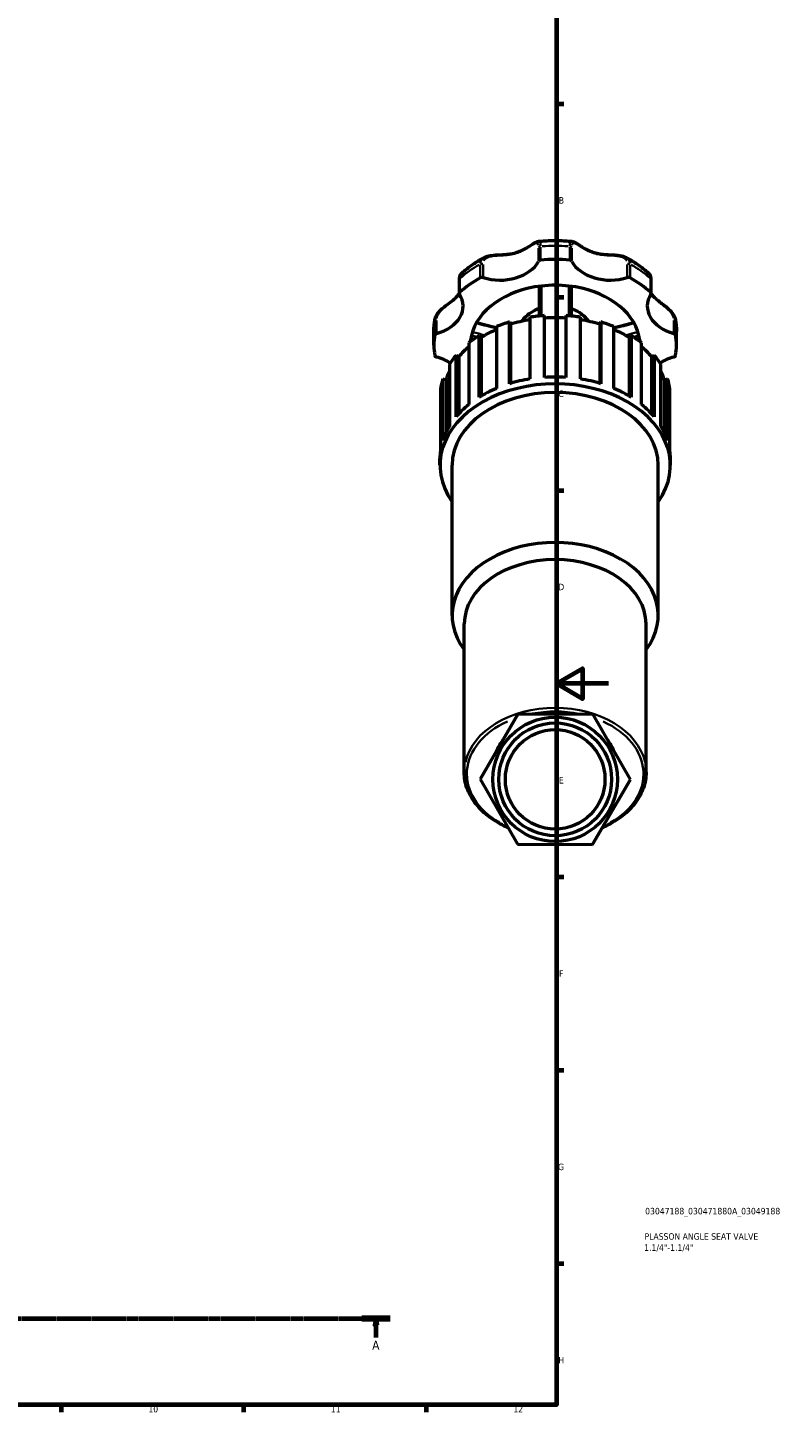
# Model space of a CAD drawing. Header units: millimetres. Extents: x 0 to 1019, y 0 to 1098.
# Tile 4 of 8: x 618 to 908, y 17 to 549. Entities that reach past the tile are written whole.
import ezdxf

# ---------------------------------------------------------------- set-up
doc = ezdxf.new("R2010")
doc.units = ezdxf.units.MM
doc.linetypes.add('CHAIN', pattern=[0.7087, 0.4724, -0.0591, 0.1181, -0.0591])
for name, color, linetype, lineweight in [('Border (ISO)', 7, 'Continuous', 70), ('Section Line (ISO)', 7, 'CHAIN', 70), ('Title (ISO)', 7, 'Continuous', 50), ('Visible (ISO)', 7, 'Continuous', 50), ('Visible Narrow (ISO)', 7, 'Continuous', 35)]:
    doc.layers.add(name, color=color, linetype=linetype, lineweight=lineweight)
doc.styles.add('Label Text (ISO)', font='tahoma.ttf')
doc.styles.add('Note Text (ISO)', font='tahoma.ttf')

# ---------------------------------------------------------------- blocks, each defined once
blk = doc.blocks.new('Borders Default Border')
at = {"layer": 'Border (ISO)'}
for p, q in [((821, 519.75), (823.9, 519.75)), ((821, 445.5), (823.9, 445.5)), ((821, 371.25), (823.9, 371.25)), ((821, 222.75), (823.9, 222.75)), ((821, 148.5), (823.9, 148.5)), ((821, 74.25), (823.9, 74.25)), ((630.75, 20), (630.75, 17.1)), ((700.83, 20), (700.83, 17.1)), ((770.92, 20), (770.92, 17.1))]:
    blk.add_line(p, q, dxfattribs=at)
at = {"layer": 'Border (ISO)', "flags": 128}
for points in [[(20, 20), (20, 574), (821, 574), (821, 20), (20, 20)], [(841, 297), (821, 297), (831, 302.77), (831, 291.23), (821, 297)]]:
    blk.add_lwpolyline(points, dxfattribs=at)
at = {"layer": 'Border (ISO)', "color": 232, "true_color": 0xca0064, "char_height": 2.5, "attachment_point": 7, "style": 'Note Text (ISO)'}
for s, insert in [('B', (821.89, 481.38)), ('C', (821.73, 407.08)), ('D', (821.73, 332.88)), ('E', (821.94, 258.63)), ('F', (822, 184.38)), ('G', (821.61, 110.08)), ('H', (821.74, 35.88)), ('10', (664.29, 17.05)), ('11', (734.37, 17.1)), ('12', (804.46, 17.1))]:
    blk.add_mtext(s, dxfattribs=dict(at, insert=insert))
blk = doc.blocks.new('Title Blocks ISO')
at = {"layer": 'Title (ISO)', "color": 232, "true_color": 0xca0064, "style": 'Note Text (ISO)'}
for tag, p in [('PART_NUMBER_001', (34.08, 73.13)), ('DESCRIPTION_001', (33.84, 63.4)), ('DESCRIPTION_002', (33.71, 59.12))]:
    blk.add_attdef(tag, p, '', height=2.5, dxfattribs=at)
blk = doc.blocks.new('2dTransSection0')
at = {"layer": 'Section Line (ISO)', "linetype": 'CHAIN'}
blk.add_line((255.14, 53.13), (757.1, 53.13), dxfattribs=at)
at = {"layer": 'Section Line (ISO)', "linetype": 'Continuous', "lineweight": 140}
for p, q in [((255.14, 53.13), (265.91, 53.13)), ((746.33, 53.13), (757.1, 53.13))]:
    blk.add_line(p, q, dxfattribs=at)
at = {"layer": 'Section Line (ISO)', "linetype": 'Continuous'}
for p, q in [((260.52, 53.13), (260.02, 50.63)), ((260.02, 50.63), (261.02, 50.63)), ((260.52, 50.63), (260.52, 53.13)), ((261.02, 50.63), (260.52, 53.13)), ((260.52, 45.78), (260.52, 50.63)), ((751.72, 53.13), (751.22, 50.63)), ((751.22, 50.63), (752.22, 50.63)), ((751.72, 50.63), (751.72, 53.13)), ((752.22, 50.63), (751.72, 53.13)), ((751.72, 45.78), (751.72, 50.63))]:
    blk.add_line(p, q, dxfattribs=at)
at = {"layer": 'Section Line (ISO)', "linetype": 'Continuous', "flags": 128}
for points in [[(261.02, 50.63), (260.52, 53.13), (260.02, 50.63), (261.02, 50.63)], [(752.22, 50.63), (751.72, 53.13), (751.22, 50.63), (752.22, 50.63)]]:
    blk.add_lwpolyline(points, dxfattribs=at)
at = {"layer": 'Section Line (ISO)'}
for points in [[(261.02, 50.63), (260.52, 53.13), (260.02, 50.63), (261.02, 50.63)], [(752.22, 50.63), (751.72, 53.13), (751.22, 50.63), (752.22, 50.63)]]:
    blk.add_solid(points, dxfattribs=at)
at = {"layer": 'Section Line (ISO)', "char_height": 3.5, "attachment_point": 7, "style": 'Label Text (ISO)'}
for insert in [(259.04, 41.13), (750.23, 41.13)]:
    blk.add_mtext('A', dxfattribs=dict(at, insert=insert))

msp = doc.modelspace()

# ---------------------------------------------------------------- linework, layer by layer
at = {"layer": 'Visible (ISO)'}
for p, q in [((783.669, 452.141), (783.669, 446.871)), ((857.385, 446.871), (857.385, 452.141)), ((810.852, 437.745), (810.852, 414.033)), ((816.387, 414.653), (816.387, 438.365)), ((824.667, 438.365), (824.667, 414.653)), ((830.203, 414.033), (830.203, 437.745)), ((773.952, 426.989), (773.952, 432.259)), ((797.983, 434.137), (797.983, 410.425)), ((802.977, 435.936), (803.389, 435.039)), ((802.977, 412.224), (802.977, 435.936)), ((803.389, 435.039), (803.389, 412.348)), ((837.665, 435.039), (838.077, 435.936)), ((837.665, 435.039), (837.665, 412.348)), ((838.077, 435.936), (838.077, 412.224)), ((843.071, 410.425), (843.071, 434.137)), ((867.102, 426.989), (867.102, 432.259)), ((787.322, 427.893), (787.322, 404.181)), ((791.284, 430.696), (792.068, 429.933)), ((791.284, 406.983), (791.284, 430.696)), ((792.068, 429.933), (792.068, 407.46)), ((848.986, 429.933), (849.77, 430.696)), ((848.986, 429.933), (848.986, 407.46)), ((849.77, 430.696), (849.77, 406.983)), ((853.733, 404.181), (853.733, 427.893)), ((782.455, 423.157), (783.533, 422.602)), ((782.455, 399.445), (782.455, 423.157)), ((783.533, 422.602), (783.533, 400.668)), ((857.521, 422.602), (858.599, 423.157)), ((857.521, 422.602), (857.521, 400.668)), ((858.599, 423.157), (858.599, 399.445)), ((779.91, 419.626), (779.91, 395.914)), ((861.144, 395.914), (861.144, 419.626)), ((776.475, 410.143), (776.475, 386.431)), ((777.352, 414.057), (778.62, 413.766)), ((777.352, 390.345), (777.352, 414.057)), ((778.62, 413.766), (778.62, 393.541)), ((862.434, 413.766), (863.702, 414.057)), ((862.434, 413.766), (862.434, 393.541)), ((863.702, 414.057), (863.702, 390.345)), ((864.579, 386.431), (864.579, 410.143)), ((776.281, 380.869), (776.281, 383.504)), ((864.773, 380.869), (864.773, 383.504)), ((780.938, 323.235), (780.938, 380.869)), ((860.116, 323.235), (860.116, 380.869)), ((785.596, 263.015), (785.596, 319.942)), ((855.458, 263.015), (855.458, 319.942)), ((806.186, 285.291), (791.66, 260.345)), ((835.053, 285.185), (806.186, 285.291)), ((849.394, 260.132), (835.053, 285.185)), ((791.66, 260.345), (806.001, 235.292)), ((834.869, 235.185), (849.394, 260.132)), ((806.001, 235.292), (834.869, 235.185))]:
    msp.add_line(p, q, dxfattribs=at)
for radius in [23.901, 21.651, 19.121]:
    msp.add_circle((820.527, 260.238), radius, dxfattribs=at)
for centre, major_axis, start_param, end_param in [((799.328, 463.179), (15.808, 0), 4.2891247, 5.9210514), ((815.078, 458.96), (-1.035, 0), 4.8323273, 5.9210514), ((820.527, 426.989), (46.575, 0), 1.450858, 1.6907347), ((825.976, 458.96), (1.035, 0), 0.3621339, 1.450858), ((841.726, 463.179), (-15.808, 0), 0.3621339, 1.9940606), ((820.527, 426.989), (46.575, 0), 2.2362562, 2.4761328), ((792.41, 452.32), (1.035, 0), 1.1475321, 2.2362562), ((848.644, 452.32), (1.035, 0), 0.9053365, 1.9940606), ((820.527, 426.989), (46.575, 0), 0.6654598, 0.9053365), ((784.704, 446.871), (-1.035, 0), 5.6177255, 6.7064496), ((820.527, 426.989), (-32.603, 0), 4.8735584, 6.1220159), ((820.527, 426.989), (32.602, 0), 1.409627, 1.7319657), ((820.527, 426.989), (32.602, 0), 0.1611694, 1.409627), ((856.35, 446.871), (1.035, 0), 5.8599211, 6.9486451), ((769.347, 441.979), (15.808, 0), 5.0745229, 6.7064496), ((871.707, 441.979), (-15.808, 0), 5.8599211, 7.4918477), ((820.527, 407.216), (42.919, 0), 1.7981876, 1.9815669), ((820.527, 407.216), (44.246, 0), 1.6645006, 1.7912513), ((820.527, 407.216), (42.919, 0), 1.474185, 1.6674076), ((820.527, 407.216), (44.246, 0), 1.3503414, 1.477092), ((820.527, 407.216), (42.919, 0), 1.1600258, 1.3434051), ((820.527, 426.989), (-46.575, 0), 6.163247, 6.4031236), ((775.314, 430.842), (-1.035, 0), 5.0745229, 6.163247), ((820.527, 407.216), (42.919, 0), 2.1238253, 2.2957262), ((820.527, 407.216), (44.246, 0), 1.9786599, 2.1054105), ((820.527, 407.216), (44.246, 0), 1.0361821, 1.1629327), ((820.527, 407.216), (42.919, 0), 0.8458665, 1.0177673), ((865.74, 430.842), (1.035, 0), 0.1199383, 1.2086624), ((820.527, 426.989), (46.575, 0), 6.163247, 6.4031236), ((820.527, 407.216), (42.919, 0), 2.4554266, 2.6098854), ((820.527, 407.216), (44.246, 0), 2.2928192, 2.4195698), ((820.527, 426.989), (-32.603, 0), 6.1220159, 6.2212703), ((820.527, 407.216), (44.246, 0), 0.7220229, 0.8487735), ((820.527, 426.989), (32.603, 0), 0.061915, 0.1611694), ((820.527, 407.216), (42.919, 0), 0.5317072, 0.6861661), ((775.314, 423.136), (-1.035, 0), 0.1199383, 1.2086624), ((769.347, 411.999), (15.808, 0), 0.8126333, 1.2086624), ((820.527, 407.216), (44.246, 0), 2.6069784, 2.7337291), ((820.527, 407.216), (44.246, 0), 0.4078636, 0.5346142), ((871.707, 411.999), (15.808, 0), 1.9329302, 2.3289594), ((865.74, 423.136), (1.035, 0), 5.0745229, 6.163247), ((820.527, 407.216), (-42.919, 0), 5.9541706, 6.0656373), ((820.527, 407.216), (42.919, 0), 0.217548, 0.3290147), ((820.527, 380.869), (-44.246, 0), 2.6786379, 6.74614), ((820.527, 407.216), (-44.246, 0), 6.0627304, 6.189481), ((820.527, 383.504), (-44.246, 0), 5.2470032, 5.4344118), ((820.527, 383.504), (-44.246, 0), 4.9328439, 5.1202526), ((820.527, 383.504), (-44.246, 0), 4.6186847, 4.8060933), ((820.527, 383.504), (-44.246, 0), 4.3045254, 4.491934), ((820.527, 383.504), (-44.246, 0), 3.9903661, 4.1777748), ((820.527, 407.216), (44.246, 0), 0.0937043, 0.2204549), ((820.527, 380.869), (-39.589, 0), 3.1415927, 6.2831853), ((820.527, 383.504), (-44.246, 0), 5.5611625, 5.7485711), ((820.527, 383.504), (-44.246, 0), 3.6762069, 3.8636155), ((820.527, 383.504), (-44.246, 0), 5.8753217, 6.0627304), ((820.527, 383.504), (44.246, 0), 0.2204549, 0.4078636), ((820.527, 383.504), (-44.246, 0), 6.189481, 6.2831853), ((820.527, 383.504), (44.246, 0), 0, 0.0937043), ((820.527, 323.235), (-39.589, 0), 2.6516353, 6.7731426), ((820.527, 319.942), (-34.931, 0), 3.1415927, 6.2831853)]:
    msp.add_ellipse(centre, major_axis=major_axis, ratio=0.7071068, start_param=start_param, end_param=end_param, dxfattribs=at)
for points, knots in [([(793.323, 460.731), (793.847, 461.012), (794.424, 461.197), (795.788, 461.499), (796.59, 461.584), (797.915, 461.679), (798.435, 461.705), (799.583, 461.76), (800.209, 461.789), (801.586, 461.882), (802.332, 461.953), (803.827, 462.173), (804.575, 462.327), (806.023, 462.733), (806.724, 462.985), (808.075, 463.571), (808.726, 463.906), (809.968, 464.616), (810.559, 464.991), (811.553, 465.638), (811.969, 465.914), (812.653, 466.335), (812.929, 466.496), (813.496, 466.762), (813.785, 466.877), (814.143, 466.913)], [0.4104404, 0.4104404, 0.4104404, 0.4104404, 0.5992036, 0.5992036, 0.8400848, 0.8400848, 0.99536, 0.99536, 1.1850271, 1.1850271, 1.4198293, 1.4198293, 1.6686496, 1.6686496, 1.9174699, 1.9174699, 2.1662902, 2.1662902, 2.4151104, 2.4151104, 2.612081, 2.612081, 2.7553622, 2.7553622, 2.8986433, 2.8986433, 2.8986433, 2.8986433]), ([(814.143, 466.913), (814.989, 467), (815.839, 467.069), (817.541, 467.173), (818.393, 467.208), (820.1, 467.243), (820.954, 467.243), (822.661, 467.208), (823.513, 467.173), (825.215, 467.069), (826.065, 467), (826.911, 466.913)], [4.56861268, 4.56861268, 4.56861268, 4.56861268, 4.6261232, 4.6261232, 4.68363372, 4.68363372, 4.74114424, 4.74114424, 4.79865476, 4.79865476, 4.85616528, 4.85616528, 4.85616528, 4.85616528]), ([(826.911, 466.913), (827.223, 466.881), (827.482, 466.789), (828.062, 466.534), (828.377, 466.351), (829.056, 465.931), (829.417, 465.693), (830.22, 465.17), (830.665, 464.882), (831.709, 464.25), (832.317, 463.91), (833.608, 463.282), (834.292, 462.998), (835.707, 462.526), (836.438, 462.337), (837.946, 462.052), (838.722, 461.954), (840.311, 461.817), (841.123, 461.777), (842.589, 461.707), (843.239, 461.676), (844.389, 461.584), (844.891, 461.532), (845.799, 461.386), (846.207, 461.3), (846.995, 461.068), (847.376, 460.921), (847.731, 460.731)], [0.4807483, 0.4807483, 0.4807483, 0.4807483, 0.605662, 0.605662, 0.7706886, 0.7706886, 0.9425204, 0.9425204, 1.1348062, 1.1348062, 1.3743604, 1.3743604, 1.6231805, 1.6231805, 1.8720006, 1.8720006, 2.1208208, 2.1208208, 2.368393, 2.368393, 2.5619029, 2.5619029, 2.7130035, 2.7130035, 2.8409764, 2.8409764, 2.9689494, 2.9689494, 2.9689494, 2.9689494]), ([(784.385, 454.438), (784.911, 454.922), (785.451, 455.394), (786.563, 456.311), (787.133, 456.757), (788.301, 457.624), (788.899, 458.044), (790.121, 458.857), (790.745, 459.251), (792.016, 460.011), (792.664, 460.378), (793.323, 460.731)], [3.79610772, 3.79610772, 3.79610772, 3.79610772, 3.84970142, 3.84970142, 3.90329512, 3.90329512, 3.95688882, 3.95688882, 4.01048253, 4.01048253, 4.06407623, 4.06407623, 4.06407623, 4.06407623]), ([(847.731, 460.731), (848.39, 460.378), (849.038, 460.011), (850.309, 459.251), (850.933, 458.857), (852.155, 458.044), (852.753, 457.624), (853.921, 456.757), (854.491, 456.311), (855.603, 455.394), (856.143, 454.922), (856.669, 454.438)], [5.36070173, 5.36070173, 5.36070173, 5.36070173, 5.41429543, 5.41429543, 5.46788914, 5.46788914, 5.52148284, 5.52148284, 5.57507654, 5.57507654, 5.62867024, 5.62867024, 5.62867024, 5.62867024]), ([(784.385, 454.438), (784.248, 454.311), (784.146, 454.174), (783.983, 453.895), (783.922, 453.752), (783.822, 453.459), (783.784, 453.309), (783.724, 452.996), (783.703, 452.833), (783.675, 452.496), (783.669, 452.322), (783.669, 452.141)], [3.04890407, 3.04890407, 3.04890407, 3.04890407, 3.11499746, 3.11499746, 3.18109084, 3.18109084, 3.24718423, 3.24718423, 3.31327762, 3.31327762, 3.37937101, 3.37937101, 3.37937101, 3.37937101]), ([(857.385, 452.141), (857.385, 452.322), (857.379, 452.496), (857.351, 452.833), (857.33, 452.996), (857.27, 453.309), (857.232, 453.459), (857.132, 453.752), (857.071, 453.895), (856.908, 454.174), (856.806, 454.311), (856.669, 454.438)], [0, 0, 0, 0, 0.06609124, 0.06609124, 0.13218247, 0.13218247, 0.19827371, 0.19827371, 0.26436494, 0.26436494, 0.33045618, 0.33045618, 0.33045618, 0.33045618]), ([(774.339, 436.8), (774.43, 437.332), (774.622, 437.854), (775.181, 438.91), (775.568, 439.439), (776.47, 440.463), (776.993, 440.953), (778.117, 441.913), (778.719, 442.375), (780.015, 443.356), (780.69, 443.858), (781.719, 444.7), (782.11, 445.046), (782.864, 445.792), (783.217, 446.195), (783.575, 446.683), (783.624, 446.751), (783.671, 446.82)], [0.0711982, 0.0711982, 0.0711982, 0.0711982, 0.2367817, 0.2367817, 0.4231843, 0.4231843, 0.6228828, 0.6228828, 0.8459206, 0.8459206, 1.1286639, 1.1286639, 1.3305881, 1.3305881, 1.5586013, 1.5586013, 1.5953109, 1.5953109, 1.5953109, 1.5953109]), ([(814.317, 449.621), (814.317, 448.956), (814.317, 448.291), (814.317, 444.479), (814.317, 441.332), (814.317, 438.193)], [0.6018175, 0.6018175, 0.6018175, 0.6018175, 0.8222657, 0.8222657, 1.8668342, 1.8668342, 1.8668342, 1.8668342]), ([(826.737, 438.193), (826.737, 439.654), (826.737, 441.117), (826.737, 444.925), (826.737, 447.272), (826.737, 449.621)], [1.2005792, 1.2005792, 1.2005792, 1.2005792, 1.6867158, 1.6867158, 2.465596, 2.465596, 2.465596, 2.465596]), ([(857.383, 446.82), (857.526, 446.612), (857.68, 446.409), (858.181, 445.8), (858.564, 445.405), (859.426, 444.618), (859.905, 444.227), (860.839, 443.502), (861.277, 443.175), (862.098, 442.554), (862.473, 442.268), (863.173, 441.708), (863.497, 441.44), (864.387, 440.652), (864.94, 440.1), (865.836, 438.962), (866.195, 438.383), (866.564, 437.456), (866.659, 437.13), (866.715, 436.8)], [1.7840641, 1.7840641, 1.7840641, 1.7840641, 1.8949151, 1.8949151, 2.1229293, 2.1229293, 2.3509435, 2.3509435, 2.5296895, 2.5296895, 2.6717316, 2.6717316, 2.7922844, 2.7922844, 3.0093439, 3.0093439, 3.2055753, 3.2055753, 3.3081716, 3.3081716, 3.3081716, 3.3081716]), ([(773.952, 432.259), (773.952, 432.563), (773.957, 432.867), (773.978, 433.475), (773.993, 433.778), (774.035, 434.385), (774.061, 434.688), (774.123, 435.294), (774.159, 435.596), (774.241, 436.199), (774.287, 436.5), (774.339, 436.8)], [3.14159265, 3.14159265, 3.14159265, 3.14159265, 3.1656784, 3.1656784, 3.18976414, 3.18976414, 3.21384989, 3.21384989, 3.23793563, 3.23793563, 3.26202137, 3.26202137, 3.26202137, 3.26202137]), ([(807.783, 436.195), (808.163, 436.813), (808.625, 437.397), (810.03, 438.83), (811.092, 439.606), (812.929, 440.578), (813.609, 440.877), (814.317, 441.131)], [3.55215622, 3.55215622, 3.55215622, 3.55215622, 3.74793634, 3.74793634, 4.06954472, 4.06954472, 4.24231493, 4.24231493, 4.24231493, 4.24231493]), ([(826.737, 441.131), (827.562, 440.835), (828.348, 440.479), (830.273, 439.398), (831.323, 438.582), (832.588, 437.191), (832.957, 436.704), (833.271, 436.195)], [5.18246303, 5.18246303, 5.18246303, 5.18246303, 5.38359373, 5.38359373, 5.71119881, 5.71119881, 5.87262174, 5.87262174, 5.87262174, 5.87262174]), ([(866.715, 436.8), (866.767, 436.5), (866.813, 436.199), (866.895, 435.596), (866.931, 435.294), (866.993, 434.688), (867.019, 434.385), (867.061, 433.778), (867.076, 433.475), (867.097, 432.867), (867.102, 432.563), (867.102, 432.259)], [6.16275659, 6.16275659, 6.16275659, 6.16275659, 6.18684233, 6.18684233, 6.21092807, 6.21092807, 6.23501382, 6.23501382, 6.25909956, 6.25909956, 6.28318531, 6.28318531, 6.28318531, 6.28318531]), ([(790.341, 435.698), (791.005, 435.53), (791.669, 435.361), (793.625, 434.866), (794.917, 434.54), (796.801, 434.065), (797.392, 433.917), (797.983, 433.768)], [0.33965257, 0.33965257, 0.33965257, 0.33965257, 0.55146594, 0.55146594, 0.96313688, 0.96313688, 1.15147313, 1.15147313, 1.15147313, 1.15147313]), ([(843.071, 433.768), (843.662, 433.917), (844.253, 434.065), (846.137, 434.54), (847.429, 434.866), (849.385, 435.361), (850.049, 435.53), (850.714, 435.698)], [1.19755973, 1.19755973, 1.19755973, 1.19755973, 1.3858959, 1.3858959, 1.79756682, 1.79756682, 2.00938016, 2.00938016, 2.00938016, 2.00938016]), ([(802.356, 241.66), (801.895, 241.86), (801.441, 242.068), (798.658, 243.408), (796.511, 244.737), (792.719, 247.736), (791.074, 249.405), (788.389, 252.995), (787.349, 254.916), (785.953, 258.896), (785.596, 260.956), (785.596, 263.015)], [2.122078, 2.122078, 2.122078, 2.122078, 2.1686749, 2.1686749, 2.4119043, 2.4119043, 2.6551338, 2.6551338, 2.8983632, 2.8983632, 3.1415927, 3.1415927, 3.1415927, 3.1415927]), ([(855.458, 263.015), (855.458, 260.956), (855.102, 258.896), (853.705, 254.916), (852.665, 252.995), (849.98, 249.405), (848.335, 247.736), (844.543, 244.737), (842.396, 243.408), (839.587, 242.056), (839.106, 241.836), (838.618, 241.625)], [0, 0, 0, 0, 0.2432294, 0.2432294, 0.4864589, 0.4864589, 0.7296883, 0.7296883, 0.9729177, 0.9729177, 1.0222076, 1.0222076, 1.0222076, 1.0222076])]:
    msp.add_open_spline(points, degree=3, knots=knots, dxfattribs=at)
at = {"layer": 'Visible Narrow (ISO)'}
for p, q in [((814.11, 464.225), (814.11, 459.482)), ((814.954, 459.95), (814.954, 464.692)), ((826.1, 464.692), (826.1, 459.95)), ((826.944, 459.482), (826.944, 464.225)), ((791.771, 457.902), (791.771, 453.159)), ((792.835, 453.251), (792.835, 457.993)), ((848.219, 457.993), (848.219, 453.251)), ((849.283, 453.159), (849.283, 457.902)), ((783.89, 447.587), (783.89, 452.329)), ((857.164, 452.329), (857.164, 447.587)), ((774.948, 431.79), (774.948, 436.533)), ((866.107, 436.533), (866.107, 431.79)), ((774.287, 435.936), (774.287, 431.193)), ((866.767, 431.193), (866.767, 435.936))]:
    msp.add_line(p, q, dxfattribs=at)
for start, end in [(78.36467, 101.2129), (142.36938, 157.20819), (22.43488, 37.1427)]:
    msp.add_arc((820.527, 260.945), 24.902, start, end, dxfattribs=at)
for centre, major_axis, start_param, end_param in [((815.078, 464.229), (-1.035, 0), 4.8867635, 5.8666152), ((820.527, 432.259), (46.575, 0), 1.4628518, 1.6787408), ((825.976, 464.229), (1.035, 0), 0.4165701, 1.3964218), ((820.527, 432.259), (46.575, 0), 2.24825, 2.464139), ((792.41, 457.59), (-1.035, 0), 4.3435609, 5.3234126), ((848.644, 457.59), (1.035, 0), 0.9597727, 1.9396244), ((820.527, 432.259), (46.575, 0), 0.6774537, 0.8933427), ((784.704, 452.141), (-1.035, 0), 5.6509985, 6.2499123), ((856.35, 452.141), (1.035, 0), 0.033273, 0.6321868), ((775.314, 436.112), (-1.035, 0), 5.1289591, 6.1088108), ((820.527, 432.001), (13.973, 0), 2.0648107, 2.6670967), ((820.527, 432.001), (13.973, 0), 0.4744959, 1.076782), ((865.74, 436.112), (1.035, 0), 0.1743745, 1.1542262), ((820.527, 432.259), (-46.575, 0), 6.1692439, 6.2771884), ((820.527, 432.259), (46.575, 0), 0.0059969, 0.1139414), ((820.527, 263.015), (34.931, 0), 0.1570796, 2.984513), ((820.527, 262.308), (-33.931, 0), 5.2832782, 7.1733889), ((820.527, 262.308), (33.931, 0), 1.2966582, 1.834508), ((820.527, 262.308), (33.931, 0), 5.3902739, 7.278694)]:
    msp.add_ellipse(centre, major_axis=major_axis, ratio=0.7071068, start_param=start_param, end_param=end_param, dxfattribs=at)
for points, knots in [([(793.065, 459.359), (793.154, 459.553), (793.269, 459.733), (793.708, 460.253), (794.122, 460.533), (795.158, 460.971), (795.793, 461.117), (797.203, 461.321), (797.984, 461.372), (799.348, 461.446), (799.928, 461.472), (801.538, 461.572), (802.563, 461.667), (804.485, 462.006), (805.387, 462.241), (806.887, 462.776), (807.503, 463.042), (809.163, 463.864), (810.15, 464.487), (811.791, 465.543), (812.466, 465.987), (813.423, 466.301), (813.736, 466.214), (813.956, 465.728), (813.991, 465.619), (814.019, 465.496)], [0.1689699, 0.1689699, 0.1689699, 0.1689699, 0.2676346, 0.2676346, 0.4817424, 0.4817424, 0.7152234, 0.7152234, 0.9685931, 0.9685931, 1.1538182, 1.1538182, 1.4848349, 1.4848349, 1.7917297, 1.7917297, 2.0181579, 2.0181579, 2.4296388, 2.4296388, 2.8023302, 2.8023302, 3.1330901, 3.1330901, 3.210428, 3.210428, 3.210428, 3.210428]), ([(814.952, 465.151), (814.941, 465.738), (814.876, 466.198), (814.632, 466.777), (814.457, 466.908), (814.224, 466.914)], [-3.35536016, -3.35536016, -3.35536016, -3.35536016, -3.1330901, -3.1330901, -2.92268106, -2.92268106, -2.92268106, -2.92268106]), ([(826.829, 466.917), (826.62, 466.913), (826.458, 466.804), (826.24, 466.379), (826.172, 466.093), (826.117, 465.553), (826.106, 465.36), (826.102, 465.151)], [-0.45671087, -0.45671087, -0.45671087, -0.45671087, -0.26763449, -0.26763449, -0.10293634, -0.10293634, -0.02403741, -0.02403741, -0.02403741, -0.02403741]), ([(827.035, 465.497), (827.071, 465.654), (827.117, 465.786), (827.302, 466.123), (827.485, 466.229), (827.988, 466.216), (828.321, 466.079), (829.135, 465.631), (829.625, 465.31), (830.556, 464.712), (830.974, 464.446), (832.197, 463.715), (833.049, 463.261), (834.786, 462.529), (835.665, 462.241), (837.242, 461.875), (837.927, 461.76), (839.883, 461.524), (841.182, 461.477), (843.615, 461.339), (844.76, 461.25), (846.594, 460.747), (847.304, 460.36), (847.834, 459.654), (847.919, 459.511), (847.989, 459.359)], [0.1689699, 0.1689699, 0.1689699, 0.1689699, 0.2676345, 0.2676345, 0.4817421, 0.4817421, 0.7152232, 0.7152232, 0.9685927, 0.9685927, 1.1538251, 1.1538251, 1.4848475, 1.4848475, 1.7917844, 1.7917844, 2.0182289, 2.0182289, 2.4297416, 2.4297416, 2.8024215, 2.8024215, 3.1331817, 3.1331817, 3.210428, 3.210428, 3.210428, 3.210428]), ([(793.178, 460.649), (792.897, 460.481), (792.651, 460.284), (792.175, 459.748), (791.981, 459.385), (791.818, 458.773), (791.786, 458.558), (791.775, 458.334)], [-0.38991838, -0.38991838, -0.38991838, -0.38991838, -0.26763465, -0.26763465, -0.1029364, -0.1029364, -0.02052202, -0.02052202, -0.02052202, -0.02052202]), ([(849.279, 458.334), (849.249, 458.947), (849.054, 459.492), (848.488, 460.214), (848.205, 460.45), (847.874, 460.646)], [-3.35887547, -3.35887547, -3.35887547, -3.35887547, -3.13318172, -3.13318172, -2.98947181, -2.98947181, -2.98947181, -2.98947181]), ([(783.891, 452.728), (783.9, 453.142), (783.948, 453.501), (784.109, 454.054), (784.216, 454.257), (784.342, 454.392)], [-3.36284766, -3.36284766, -3.36284766, -3.36284766, -3.2086862, -3.2086862, -3.06542742, -3.06542742, -3.06542742, -3.06542742]), ([(856.713, 454.394), (856.753, 454.35), (856.792, 454.3), (856.958, 454.036), (857.057, 453.741), (857.141, 453.176), (857.158, 452.96), (857.163, 452.728)], [-0.31393337, -0.31393337, -0.31393337, -0.31393337, -0.26785046, -0.26785046, -0.10301941, -0.10301941, -0.01652281, -0.01652281, -0.01652281, -0.01652281]), ([(815.265, 438.853), (815.277, 441.627), (815.284, 444.406), (815.292, 447.847), (815.293, 448.509), (815.294, 449.17)], [-1.7443195, -1.7443195, -1.7443195, -1.7443195, -0.8222657, -0.8222657, -0.6028811, -0.6028811, -0.6028811, -0.6028811]), ([(825.76, 449.17), (825.764, 446.825), (825.77, 444.48), (825.78, 441.042), (825.784, 439.947), (825.789, 438.853)], [-2.4645324, -2.4645324, -2.4645324, -2.4645324, -1.6867158, -1.6867158, -1.3230939, -1.3230939, -1.3230939, -1.3230939]), ([(775.002, 437.382), (775.012, 437.436), (775.023, 437.49), (775.129, 437.95), (775.296, 438.365), (775.825, 439.306), (776.229, 439.826), (777.191, 440.85), (777.756, 441.347), (778.937, 442.309), (779.552, 442.769), (780.928, 443.825), (781.656, 444.408), (782.683, 445.41), (783.041, 445.811), (783.36, 446.232)], [0.0810864, 0.0810864, 0.0810864, 0.0810864, 0.1030196, 0.1030196, 0.2678509, 0.2678509, 0.4821317, 0.4821317, 0.7155733, 0.7155733, 0.969142, 0.969142, 1.3204321, 1.3204321, 1.5406421, 1.5406421, 1.5406421, 1.5406421]), ([(857.694, 446.232), (858.086, 445.715), (858.538, 445.228), (859.803, 444.059), (860.689, 443.394), (862.342, 442.127), (863.075, 441.556), (864.053, 440.644), (864.34, 440.353), (865.165, 439.415), (865.615, 438.729), (865.95, 437.824), (866.012, 437.601), (866.052, 437.382)], [1.8387214, 1.8387214, 1.8387214, 1.8387214, 2.1095725, 2.1095725, 2.5138102, 2.5138102, 2.8064635, 2.8064635, 2.9352194, 2.9352194, 3.2087899, 3.2087899, 3.2982843, 3.2982843, 3.2982843, 3.2982843]), ([(790.565, 435.306), (791.777, 434.998), (792.989, 434.691), (795.332, 434.1), (796.462, 433.815), (797.592, 433.531)], [0.39049695, 0.39049695, 0.39049695, 0.39049695, 0.77683044, 0.77683044, 1.13674872, 1.13674872, 1.13674872, 1.13674872]), ([(843.462, 433.531), (844.588, 433.814), (845.714, 434.098), (848.056, 434.689), (849.273, 434.997), (850.489, 435.306)], [1.21228413, 1.21228413, 1.21228413, 1.21228413, 1.57081105, 1.57081105, 1.9585358, 1.9585358, 1.9585358, 1.9585358])]:
    msp.add_open_spline(points, degree=3, knots=knots, dxfattribs=at)
for points in [[(774.334, 436.77), (774.304, 436.587), (774.288, 436.406), (774.287, 436.229)], [(866.767, 436.229), (866.766, 436.406), (866.75, 436.587), (866.72, 436.77)], [(793.33, 430.894), (791.875, 431.262), (790.42, 431.63), (788.966, 432)], [(852.088, 432), (850.634, 431.63), (849.179, 431.262), (847.724, 430.894)], [(788.452, 430.662), (789.081, 430.503), (789.711, 430.344), (790.34, 430.186)], [(850.714, 430.186), (851.343, 430.344), (851.973, 430.503), (852.602, 430.662)]]:
    msp.add_open_spline(points, degree=3, dxfattribs=at)

# ---------------------------------------------------------------- block references
msp.add_blockref('Borders Default Border', (0, 0))
msp.add_blockref('Title Blocks ISO', (821, 20)).add_auto_attribs({'PART_NUMBER_001': '03047188_030471880A_03049188', 'DESCRIPTION_001': 'PLASSON ANGLE SEAT VALVE', 'DESCRIPTION_002': '1.1/4"-1.1/4"'})
at = {"layer": 'Section Line (ISO)'}
msp.add_blockref('2dTransSection0', (0, 0), dxfattribs=at)

doc.saveas('drawing.dxf')
